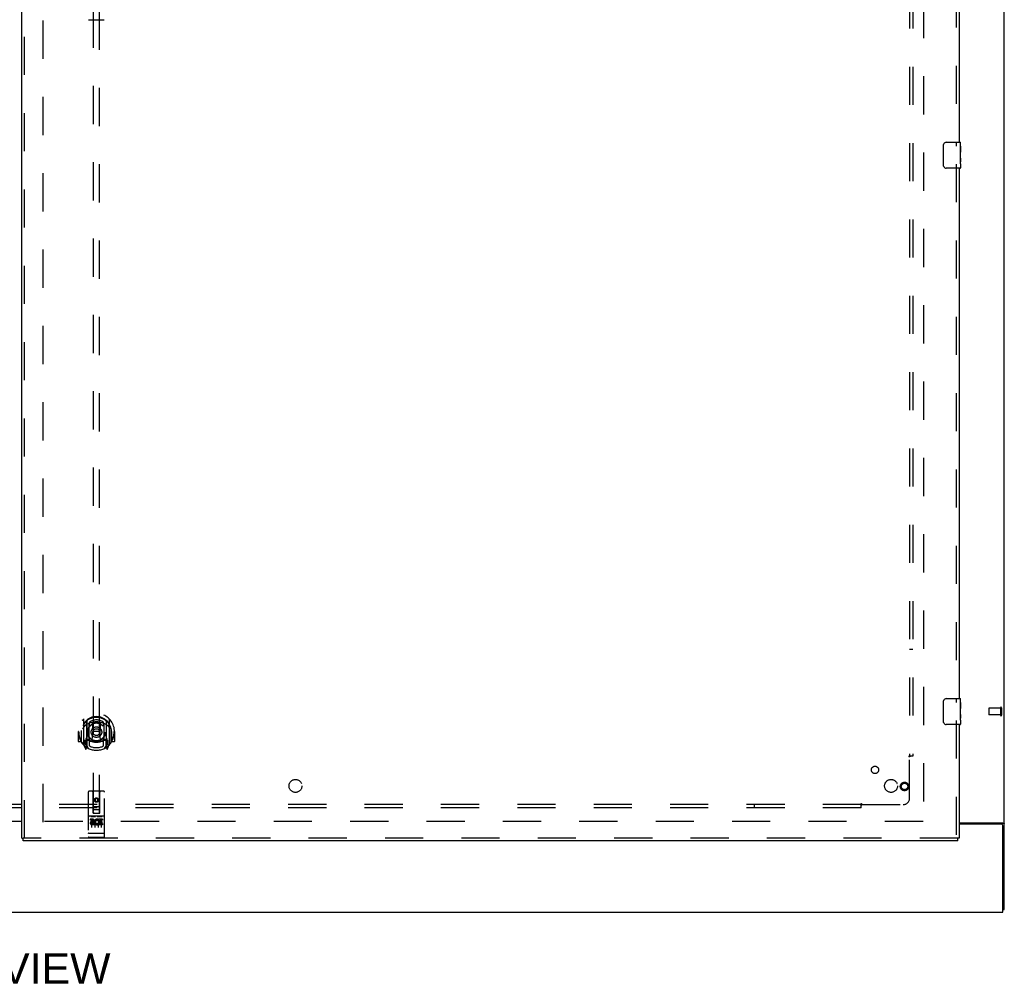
# Model space of a CAD drawing. Header units: inches. Extents: x 0 to 268, y 0 to 174.
# Tile 5 of 83: x 88 to 126, y 46 to 83. Entities that reach past the tile are written whole.
import ezdxf

# ---------------------------------------------------------------- set-up
doc = ezdxf.new("R2010")
doc.units = ezdxf.units.IN
doc.header["$LTSCALE"] = 14.749625
doc.header["$MEASUREMENT"] = 0
doc.linetypes.add('HIDDEN', pattern=[0.2, 0.1, -0.1])
doc.layers.get('0').update_dxf_attribs({"linetype": 'CONTINUOUS'})
for name, color, linetype in [('DEFAULT_2', 8, 'HIDDEN'), ('DIMENSIONS', 7, 'CONTINUOUS'), ('RIGHTHAND_DOOR_ASSEMBLY', 7, 'CONTINUOUS'), ('SUBPANEL', 7, 'CONTINUOUS')]:
    doc.layers.add(name, color=color, linetype=linetype)
doc.styles.get("Standard").update_dxf_attribs({"font": 'arial.ttf'})

msp = doc.modelspace()

# ---------------------------------------------------------------- linework, layer by layer
at = {"color": 3, "linetype": 'Continuous'}
for p, q in [((125.809, 49.092), (125.809, 128.884)), ((85.996, 52.503), (87.871, 52.503)), ((87.871, 52.488), (85.996, 52.488)), ((124.059, 52.436), (125.739, 52.436)), ((125.697, 52.384), (124.059, 52.384)), ((125.757, 48.988), (125.757, 52.324)), ((48.111, 48.988), (125.757, 48.988))]:
    msp.add_line(p, q, dxfattribs=at)
at = {"color": 7, "linetype": 'Continuous'}
msp.add_line((125.757, 49.092), (125.809, 49.092), dxfattribs=at)
at = {"color": 3, "linetype": 'Continuous'}
for points in [[(125.739, 52.436), (125.741, 52.435), (125.743, 52.433), (125.746, 52.431), (125.749, 52.43), (125.753, 52.428), (125.757, 52.427), (125.761, 52.426), (125.765, 52.424)], [(125.765, 52.424), (125.773, 52.421), (125.777, 52.42), (125.781, 52.419), (125.784, 52.417), (125.788, 52.416), (125.791, 52.415), (125.794, 52.413), (125.797, 52.412), (125.799, 52.41), (125.802, 52.408), (125.803, 52.407), (125.805, 52.405), (125.806, 52.403), (125.807, 52.401), (125.808, 52.399), (125.808, 52.397), (125.809, 52.395)]]:
    msp.add_lwpolyline(points, dxfattribs=at)
msp.add_arc((125.697, 52.324), 0.06, 0, 90, dxfattribs=at)
at = {"layer": 'DEFAULT_2', "color": 8, "linetype": 'HIDDEN'}
for p, q in [((88.684, 52.467), (88.684, 125.509)), ((122.684, 125.54), (122.684, 52.436)), ((125.205, 56.852), (125.205, 56.624)), ((125.662, 56.862), (125.215, 56.862)), ((125.662, 56.88), (125.662, 56.596)), ((125.705, 56.88), (125.705, 56.596)), ((125.662, 56.614), (125.215, 56.614)), ((122.67, 52.488), (88.58, 52.488))]:
    msp.add_line(p, q, dxfattribs=at)
for centre, radius, start, end in [((125.215, 56.852), 0.01, 90, 180), ((125.683, 56.88), 0.0215, 0, 180), ((125.215, 56.624), 0.01, 180, 270), ((125.683, 56.596), 0.0215, 180, 360)]:
    msp.add_arc(centre, radius, start, end, dxfattribs=at)
at = {"layer": 'RIGHTHAND_DOOR_ASSEMBLY', "color": 3, "linetype": 'Continuous'}
for p, q in [((87.871, 51.842), (87.871, 126.134)), ((124.059, 99.238), (124.059, 78.738)), ((124.059, 77.738), (124.059, 57.238)), ((124.059, 56.238), (124.059, 51.842)), ((124.017, 51.738), (87.913, 51.738))]:
    msp.add_line(p, q, dxfattribs=at)
at = {"layer": 'RIGHTHAND_DOOR_ASSEMBLY', "color": 8, "linetype": 'HIDDEN'}
for p, q in [((87.975, 51.842), (87.975, 126.134)), ((123.955, 99.393), (123.955, 78.583)), ((90.621, 86.817), (90.621, 52.816)), ((90.871, 52.816), (90.871, 86.817)), ((123.955, 77.893), (123.955, 57.083)), ((90.246, 56.443), (90.246, 55.476)), ((90.364, 56.39), (90.364, 55.373)), ((90.371, 56.365), (90.371, 55.362)), ((90.471, 56.325), (90.471, 56.222)), ((90.583, 56.299), (90.614, 55.96)), ((90.909, 56.299), (90.879, 55.96)), ((91.021, 56.222), (91.021, 56.325)), ((91.121, 56.365), (91.121, 55.362)), ((91.129, 56.39), (91.129, 55.373)), ((91.246, 55.476), (91.246, 56.443)), ((123.955, 56.393), (123.955, 51.842)), ((90.061, 55.96), (90.046, 55.96)), ((90.046, 55.96), (90.046, 55.586)), ((90.164, 55.96), (90.179, 55.96)), ((90.164, 55.96), (90.164, 55.571)), ((90.171, 56.006), (90.171, 56.009)), ((90.171, 55.549), (90.171, 56.006)), ((90.464, 55.641), (90.464, 56.273)), ((90.583, 55.615), (90.614, 55.96)), ((90.879, 55.96), (90.614, 55.96)), ((90.909, 55.615), (90.879, 55.96)), ((91.029, 56.273), (91.029, 55.641)), ((91.329, 55.96), (91.314, 55.96)), ((91.321, 56.006), (91.321, 56.009)), ((91.321, 55.549), (91.321, 56.006)), ((91.329, 55.96), (91.329, 55.571)), ((91.446, 55.96), (91.431, 55.96)), ((91.446, 55.96), (91.446, 55.586)), ((90.164, 55.571), (90.061, 55.571)), ((90.164, 55.571), (90.172, 55.586)), ((90.364, 55.631), (90.304, 55.631)), ((90.304, 55.631), (90.304, 55.481)), ((90.341, 55.534), (90.312, 55.488)), ((90.374, 55.594), (90.374, 55.386)), ((90.464, 55.632), (90.391, 55.632)), ((90.459, 55.614), (90.394, 55.614)), ((90.471, 55.661), (90.471, 55.408)), ((91.021, 55.408), (91.021, 55.661)), ((91.101, 55.632), (91.029, 55.632)), ((91.099, 55.614), (91.033, 55.614)), ((91.119, 55.386), (91.119, 55.594)), ((91.189, 55.631), (91.129, 55.631)), ((91.18, 55.488), (91.151, 55.534)), ((91.189, 55.481), (91.189, 55.631)), ((91.32, 55.586), (91.329, 55.571)), ((91.431, 55.571), (91.329, 55.571)), ((90.25, 55.465), (90.321, 55.29)), ((90.304, 55.481), (90.371, 55.481)), ((90.342, 55.37), (90.346, 55.367)), ((90.349, 55.293), (90.364, 55.373)), ((90.441, 55.312), (90.371, 55.421)), ((91.121, 55.421), (91.051, 55.312)), ((91.121, 55.481), (91.189, 55.481)), ((91.129, 55.373), (91.143, 55.293)), ((91.149, 55.369), (91.15, 55.37)), ((91.15, 55.37), (91.15, 55.37)), ((91.15, 55.37), (91.15, 55.37)), ((91.171, 55.29), (91.242, 55.465)), ((90.434, 53.626), (90.434, 51.901)), ((91.029, 53.656), (90.464, 53.656)), ((90.62, 52.816), (90.616, 53.626)), ((90.873, 52.816), (90.876, 53.626)), ((91.059, 51.901), (91.059, 53.626)), ((90.746, 53.388), (90.684, 53.352)), ((90.684, 53.352), (90.694, 53.346)), ((90.684, 53.352), (90.684, 53.28)), ((90.684, 53.28), (90.694, 53.286)), ((90.684, 53.28), (90.746, 53.244)), ((90.746, 53.377), (90.694, 53.346)), ((90.694, 53.346), (90.694, 53.286)), ((90.694, 53.286), (90.746, 53.255)), ((90.809, 53.352), (90.746, 53.388)), ((90.746, 53.388), (90.746, 53.377)), ((90.799, 53.346), (90.746, 53.377)), ((90.746, 53.255), (90.799, 53.286)), ((90.746, 53.244), (90.809, 53.28)), ((90.746, 53.244), (90.746, 53.255)), ((90.809, 53.352), (90.799, 53.346)), ((90.799, 53.286), (90.799, 53.346)), ((90.809, 53.28), (90.799, 53.286)), ((90.809, 53.28), (90.809, 53.352)), ((90.618, 53.066), (90.874, 53.066)), ((90.831, 52.941), (90.661, 52.941)), ((91.029, 52.699), (90.464, 52.699)), ((90.602, 52.577), (90.509, 52.577)), ((90.509, 52.577), (90.509, 52.534)), ((90.602, 52.534), (90.509, 52.534)), ((90.535, 52.683), (90.707, 52.683)), ((90.559, 52.568), (90.559, 52.262)), ((90.606, 52.491), (90.559, 52.491)), ((90.62, 52.816), (90.621, 52.816)), ((90.621, 52.816), (90.871, 52.816)), ((90.684, 52.568), (90.684, 52.262)), ((90.785, 52.683), (90.957, 52.683)), ((90.809, 52.568), (90.809, 52.262)), ((90.822, 52.541), (90.809, 52.522)), ((90.818, 52.566), (90.822, 52.564)), ((90.978, 52.577), (90.822, 52.577)), ((90.822, 52.577), (90.822, 52.564)), ((90.822, 52.541), (90.822, 52.363)), ((90.978, 52.534), (90.864, 52.534)), ((90.864, 52.534), (90.864, 52.491)), ((90.957, 52.491), (90.864, 52.491)), ((90.871, 52.816), (90.873, 52.816)), ((90.934, 52.568), (90.934, 52.262)), ((90.957, 52.491), (90.957, 52.448)), ((90.978, 52.577), (90.978, 52.534)), ((90.602, 52.45), (90.573, 52.45)), ((90.665, 52.406), (90.573, 52.406)), ((90.665, 52.363), (90.573, 52.363)), ((90.665, 52.406), (90.665, 52.363)), ((90.797, 52.411), (90.814, 52.372)), ((90.978, 52.363), (90.822, 52.363)), ((90.957, 52.448), (90.864, 52.448)), ((90.864, 52.448), (90.864, 52.406)), ((90.978, 52.406), (90.864, 52.406)), ((90.978, 52.406), (90.978, 52.363)), ((124.017, 51.842), (87.913, 51.842)), ((90.452, 52.029), (90.451, 52.029)), ((90.451, 52.029), (90.451, 52.029)), ((90.453, 52.029), (90.452, 52.029)), ((90.454, 52.029), (90.453, 52.029)), ((90.455, 52.029), (90.454, 52.029)), ((90.454, 52.029), (90.454, 52.029)), ((90.456, 52.029), (90.455, 52.029)), ((90.457, 52.029), (90.456, 52.029)), ((90.458, 52.029), (90.457, 52.029)), ((90.459, 52.029), (90.458, 52.029)), ((90.458, 52.029), (90.458, 52.029)), ((90.46, 52.029), (90.459, 52.029)), ((90.461, 52.029), (90.46, 52.029)), ((90.462, 52.029), (90.461, 52.029)), ((90.463, 52.029), (90.462, 52.029)), ((90.464, 52.029), (90.463, 52.029)), ((91.029, 52.029), (90.464, 52.029)), ((91.029, 51.871), (90.464, 51.871)), ((91.029, 52.029), (91.03, 52.029)), ((91.03, 52.029), (91.031, 52.029)), ((91.031, 52.029), (91.032, 52.029)), ((91.031, 52.029), (91.031, 52.029)), ((91.032, 52.029), (91.033, 52.029)), ((91.033, 52.029), (91.034, 52.029)), ((91.034, 52.029), (91.035, 52.029)), ((91.035, 52.029), (91.036, 52.029)), ((91.036, 52.029), (91.037, 52.029)), ((91.036, 52.029), (91.036, 52.029)), ((91.037, 52.029), (91.038, 52.029)), ((91.038, 52.029), (91.039, 52.029)), ((91.039, 52.029), (91.04, 52.029)), ((91.04, 52.029), (91.041, 52.029)), ((91.04, 52.029), (91.04, 52.029)), ((91.041, 52.029), (91.042, 52.029)), ((91.042, 52.029), (91.043, 52.029))]:
    msp.add_line(p, q, dxfattribs=at)
at = {"layer": 'RIGHTHAND_DOOR_ASSEMBLY', "color": 7, "linetype": 'Continuous'}
for p, q in [((90.446, 83.476), (91.046, 83.476)), ((123.564, 78.738), (124.104, 78.738)), ((124.119, 78.159), (124.119, 78.723)), ((123.464, 77.838), (123.464, 78.638)), ((124.119, 78.584), (124.112, 78.584)), ((124.112, 78.584), (124.112, 78.354)), ((124.119, 78.416), (124.112, 78.416)), ((124.119, 78.354), (124.112, 78.354)), ((124.119, 78.123), (124.112, 78.123)), ((124.112, 78.123), (124.112, 77.987)), ((124.119, 78.318), (124.113, 78.318)), ((124.113, 77.955), (124.119, 77.955)), ((124.117, 78.186), (124.119, 78.186)), ((124.119, 77.9), (124.119, 78.157)), ((124.104, 77.738), (123.564, 77.738)), ((124.119, 77.899), (124.119, 77.753)), ((123.464, 56.338), (123.464, 57.138)), ((123.564, 57.238), (124.104, 57.238)), ((124.119, 57.084), (124.112, 57.084)), ((124.112, 57.084), (124.112, 56.854)), ((124.119, 56.659), (124.119, 57.223)), ((124.119, 56.916), (124.112, 56.916)), ((124.119, 56.854), (124.112, 56.854)), ((124.119, 56.818), (124.113, 56.818)), ((124.117, 56.686), (124.119, 56.686)), ((124.119, 56.623), (124.112, 56.623)), ((124.112, 56.623), (124.112, 56.487)), ((124.113, 56.455), (124.119, 56.455)), ((124.119, 56.4), (124.119, 56.657)), ((124.119, 56.399), (124.119, 56.253)), ((124.104, 56.238), (123.564, 56.238)), ((87.871, 51.842), (87.913, 51.842)), ((87.913, 51.738), (87.913, 51.842)), ((124.059, 51.842), (124.017, 51.842)), ((124.017, 51.738), (124.017, 51.842))]:
    msp.add_line(p, q, dxfattribs=at)
for points in [[(123.464, 78.638), (123.464, 78.644), (123.464, 78.651), (123.465, 78.657), (123.467, 78.663), (123.468, 78.669), (123.47, 78.674)], [(124.117, 78.184), (124.114, 78.217), (124.113, 78.23), (124.113, 78.242), (124.112, 78.254), (124.112, 78.267), (124.112, 78.28), (124.112, 78.293), (124.112, 78.306), (124.113, 78.318), (124.113, 78.331), (124.114, 78.343)], [(124.113, 77.95), (124.113, 77.959), (124.112, 77.968), (124.112, 77.977), (124.112, 77.987)], [(124.119, 78.157), (124.118, 78.165), (124.118, 78.174), (124.117, 78.184)], [(123.47, 77.802), (123.468, 77.808), (123.467, 77.813), (123.465, 77.819), (123.464, 77.826), (123.464, 77.832), (123.464, 77.838)], [(124.116, 77.926), (124.115, 77.933), (124.114, 77.941), (124.113, 77.95)], [(124.119, 77.899), (124.118, 77.903), (124.118, 77.907), (124.117, 77.913), (124.116, 77.926)], [(123.464, 57.138), (123.464, 57.144), (123.464, 57.151), (123.465, 57.157), (123.467, 57.163), (123.468, 57.169), (123.47, 57.174)], [(124.117, 56.684), (124.114, 56.717), (124.113, 56.73), (124.113, 56.742), (124.112, 56.754), (124.112, 56.767), (124.112, 56.78), (124.112, 56.793), (124.112, 56.806), (124.113, 56.818), (124.113, 56.831), (124.114, 56.843)], [(124.119, 56.657), (124.118, 56.665), (124.118, 56.674), (124.117, 56.684)], [(123.47, 56.302), (123.468, 56.308), (123.467, 56.313), (123.465, 56.319), (123.464, 56.326), (123.464, 56.332), (123.464, 56.338)], [(124.113, 56.45), (124.113, 56.459), (124.112, 56.468), (124.112, 56.477), (124.112, 56.487)], [(124.116, 56.426), (124.115, 56.433), (124.114, 56.441), (124.113, 56.45)], [(124.119, 56.399), (124.118, 56.403), (124.118, 56.407), (124.117, 56.413), (124.116, 56.426)]]:
    msp.add_lwpolyline(points, dxfattribs=at)
at = {"layer": 'RIGHTHAND_DOOR_ASSEMBLY', "color": 8, "linetype": 'HIDDEN'}
for points in [[(90.201, 56.398), (90.201, 56.399), (90.202, 56.4), (90.203, 56.401), (90.203, 56.402), (90.204, 56.403), (90.205, 56.403), (90.206, 56.404), (90.206, 56.405), (90.207, 56.406), (90.208, 56.406), (90.209, 56.407), (90.209, 56.408), (90.21, 56.408), (90.211, 56.409), (90.212, 56.41), (90.213, 56.411), (90.213, 56.411), (90.214, 56.412), (90.215, 56.412), (90.216, 56.413), (90.217, 56.414), (90.218, 56.414), (90.219, 56.415), (90.219, 56.415), (90.22, 56.416), (90.221, 56.416), (90.222, 56.417), (90.223, 56.418), (90.224, 56.418), (90.225, 56.418), (90.226, 56.419), (90.227, 56.419), (90.228, 56.42), (90.228, 56.42)], [(90.558, 56.316), (90.563, 56.318), (90.569, 56.319), (90.574, 56.321), (90.58, 56.322), (90.585, 56.323), (90.591, 56.325), (90.596, 56.326), (90.602, 56.327), (90.607, 56.328), (90.613, 56.329), (90.618, 56.33), (90.624, 56.331), (90.629, 56.332), (90.635, 56.333), (90.64, 56.334), (90.646, 56.335), (90.651, 56.336), (90.657, 56.336), (90.662, 56.337), (90.668, 56.338), (90.673, 56.338), (90.679, 56.339), (90.685, 56.339), (90.69, 56.34), (90.696, 56.34), (90.701, 56.341), (90.707, 56.341), (90.712, 56.341), (90.718, 56.342), (90.724, 56.342), (90.729, 56.342), (90.735, 56.342), (90.74, 56.342), (90.746, 56.342), (90.752, 56.342), (90.757, 56.342), (90.763, 56.342), (90.768, 56.342), (90.774, 56.342), (90.78, 56.341), (90.785, 56.341), (90.791, 56.341), (90.796, 56.34), (90.802, 56.34), (90.808, 56.339), (90.813, 56.339), (90.819, 56.338), (90.824, 56.338), (90.83, 56.337), (90.835, 56.336), (90.841, 56.336), (90.846, 56.335), (90.852, 56.334), (90.857, 56.333), (90.863, 56.332), (90.869, 56.331), (90.874, 56.33), (90.88, 56.329), (90.885, 56.328), (90.89, 56.327), (90.896, 56.326), (90.901, 56.325), (90.907, 56.323), (90.912, 56.322), (90.918, 56.321), (90.923, 56.319), (90.929, 56.318), (90.934, 56.316)], [(91.264, 56.42), (91.265, 56.42), (91.265, 56.419), (91.266, 56.419), (91.267, 56.418), (91.268, 56.418), (91.269, 56.418), (91.27, 56.417), (91.271, 56.416), (91.272, 56.416), (91.273, 56.415), (91.274, 56.415), (91.274, 56.414), (91.275, 56.414), (91.276, 56.413), (91.277, 56.412), (91.278, 56.412), (91.279, 56.411), (91.279, 56.411), (91.28, 56.41), (91.281, 56.409), (91.282, 56.408), (91.283, 56.408), (91.283, 56.407), (91.284, 56.406), (91.285, 56.406), (91.286, 56.405), (91.286, 56.404), (91.287, 56.403), (91.288, 56.403), (91.289, 56.402), (91.289, 56.401), (91.29, 56.4), (91.291, 56.399), (91.291, 56.398)], [(90.292, 56.175), (90.29, 56.173), (90.289, 56.172), (90.287, 56.171), (90.286, 56.169), (90.284, 56.168), (90.282, 56.166), (90.281, 56.164), (90.279, 56.163), (90.277, 56.161), (90.275, 56.159), (90.273, 56.157), (90.272, 56.155), (90.27, 56.153), (90.268, 56.151), (90.266, 56.148), (90.264, 56.146), (90.262, 56.144), (90.26, 56.141), (90.258, 56.138), (90.255, 56.136), (90.253, 56.133), (90.251, 56.13), (90.249, 56.127), (90.246, 56.124), (90.244, 56.12), (90.241, 56.117), (90.239, 56.113), (90.236, 56.109), (90.234, 56.105), (90.231, 56.101), (90.228, 56.097), (90.226, 56.093), (90.223, 56.088), (90.22, 56.083), (90.217, 56.078), (90.214, 56.073)], [(91.279, 56.073), (91.275, 56.078), (91.272, 56.083), (91.269, 56.088), (91.267, 56.093), (91.264, 56.097), (91.261, 56.101), (91.258, 56.105), (91.256, 56.109), (91.253, 56.113), (91.251, 56.117), (91.248, 56.12), (91.246, 56.124), (91.243, 56.127), (91.241, 56.13), (91.239, 56.133), (91.237, 56.136), (91.235, 56.138), (91.232, 56.141), (91.23, 56.144), (91.228, 56.146), (91.226, 56.148), (91.224, 56.151), (91.222, 56.153), (91.22, 56.155), (91.219, 56.157), (91.217, 56.159), (91.215, 56.161), (91.213, 56.163), (91.212, 56.164), (91.21, 56.166), (91.208, 56.168), (91.207, 56.169), (91.205, 56.171), (91.203, 56.172), (91.202, 56.173), (91.2, 56.175)], [(90.228, 55.499), (90.228, 55.499), (90.227, 55.5), (90.226, 55.5), (90.225, 55.501), (90.224, 55.501), (90.223, 55.502), (90.222, 55.502), (90.221, 55.503), (90.22, 55.503), (90.219, 55.504), (90.219, 55.504), (90.218, 55.505), (90.217, 55.505), (90.216, 55.506), (90.215, 55.507), (90.214, 55.507), (90.213, 55.508), (90.213, 55.509), (90.212, 55.509), (90.211, 55.51), (90.21, 55.511), (90.209, 55.511), (90.209, 55.512), (90.208, 55.513), (90.207, 55.514), (90.206, 55.514), (90.206, 55.515), (90.205, 55.516), (90.204, 55.517), (90.203, 55.517), (90.203, 55.518), (90.202, 55.519), (90.201, 55.52), (90.201, 55.521)], [(91.291, 55.521), (91.291, 55.52), (91.29, 55.519), (91.289, 55.518), (91.289, 55.517), (91.288, 55.517), (91.287, 55.516), (91.286, 55.515), (91.286, 55.514), (91.285, 55.514), (91.284, 55.513), (91.283, 55.512), (91.283, 55.511), (91.282, 55.511), (91.281, 55.51), (91.28, 55.509), (91.279, 55.509), (91.279, 55.508), (91.278, 55.507), (91.277, 55.507), (91.276, 55.506), (91.275, 55.505), (91.274, 55.505), (91.274, 55.504), (91.273, 55.504), (91.272, 55.503), (91.271, 55.503), (91.27, 55.502), (91.269, 55.502), (91.268, 55.501), (91.267, 55.501), (91.266, 55.5), (91.265, 55.5), (91.265, 55.499), (91.264, 55.499)], [(90.529, 52.681), (90.529, 52.681), (90.529, 52.681), (90.529, 52.682), (90.529, 52.682), (90.529, 52.682), (90.529, 52.682), (90.529, 52.682), (90.529, 52.682), (90.529, 52.682), (90.529, 52.682), (90.53, 52.682), (90.53, 52.682), (90.53, 52.682), (90.53, 52.682), (90.53, 52.682), (90.53, 52.682), (90.53, 52.682), (90.53, 52.682), (90.531, 52.682), (90.531, 52.682), (90.531, 52.682), (90.531, 52.682), (90.531, 52.682), (90.531, 52.682), (90.531, 52.682), (90.531, 52.682), (90.532, 52.682), (90.532, 52.682), (90.532, 52.682), (90.532, 52.682), (90.532, 52.682), (90.532, 52.682), (90.533, 52.682), (90.533, 52.682), (90.533, 52.683), (90.533, 52.683), (90.533, 52.683), (90.533, 52.683), (90.534, 52.683), (90.534, 52.683), (90.534, 52.683), (90.534, 52.683), (90.534, 52.683), (90.535, 52.683), (90.535, 52.683)], [(90.707, 52.683), (90.707, 52.683), (90.707, 52.683), (90.708, 52.683), (90.708, 52.683), (90.708, 52.683), (90.708, 52.683), (90.708, 52.683), (90.709, 52.683), (90.709, 52.683), (90.709, 52.683), (90.709, 52.683), (90.709, 52.682), (90.709, 52.682), (90.71, 52.682), (90.71, 52.682), (90.71, 52.682), (90.71, 52.682), (90.71, 52.682), (90.71, 52.682), (90.711, 52.682), (90.711, 52.682), (90.711, 52.682), (90.711, 52.682), (90.711, 52.682), (90.711, 52.682), (90.711, 52.682), (90.712, 52.682), (90.712, 52.682), (90.712, 52.682), (90.712, 52.682), (90.712, 52.682), (90.712, 52.682), (90.712, 52.682), (90.712, 52.682), (90.712, 52.682), (90.713, 52.682), (90.713, 52.682), (90.713, 52.682), (90.713, 52.682), (90.713, 52.682), (90.713, 52.682), (90.713, 52.682), (90.713, 52.682), (90.713, 52.681), (90.713, 52.681), (90.714, 52.681)], [(90.779, 52.681), (90.779, 52.681), (90.779, 52.681), (90.779, 52.682), (90.779, 52.682), (90.779, 52.682), (90.779, 52.682), (90.779, 52.682), (90.779, 52.682), (90.779, 52.682), (90.779, 52.682), (90.78, 52.682), (90.78, 52.682), (90.78, 52.682), (90.78, 52.682), (90.78, 52.682), (90.78, 52.682), (90.78, 52.682), (90.78, 52.682), (90.781, 52.682), (90.781, 52.682), (90.781, 52.682), (90.781, 52.682), (90.781, 52.682), (90.781, 52.682), (90.781, 52.682), (90.781, 52.682), (90.782, 52.682), (90.782, 52.682), (90.782, 52.682), (90.782, 52.682), (90.782, 52.682), (90.782, 52.682), (90.783, 52.682), (90.783, 52.682), (90.783, 52.683), (90.783, 52.683), (90.783, 52.683), (90.783, 52.683), (90.784, 52.683), (90.784, 52.683), (90.784, 52.683), (90.784, 52.683), (90.784, 52.683), (90.785, 52.683), (90.785, 52.683)], [(90.957, 52.683), (90.957, 52.683), (90.957, 52.683), (90.958, 52.683), (90.958, 52.683), (90.958, 52.683), (90.958, 52.683), (90.958, 52.683), (90.959, 52.683), (90.959, 52.683), (90.959, 52.683), (90.959, 52.683), (90.959, 52.682), (90.959, 52.682), (90.96, 52.682), (90.96, 52.682), (90.96, 52.682), (90.96, 52.682), (90.96, 52.682), (90.96, 52.682), (90.961, 52.682), (90.961, 52.682), (90.961, 52.682), (90.961, 52.682), (90.961, 52.682), (90.961, 52.682), (90.961, 52.682), (90.962, 52.682), (90.962, 52.682), (90.962, 52.682), (90.962, 52.682), (90.962, 52.682), (90.962, 52.682), (90.962, 52.682), (90.962, 52.682), (90.962, 52.682), (90.963, 52.682), (90.963, 52.682), (90.963, 52.682), (90.963, 52.682), (90.963, 52.682), (90.963, 52.682), (90.963, 52.682), (90.963, 52.682), (90.963, 52.681), (90.963, 52.681), (90.964, 52.681)], [(90.451, 52.029), (90.45, 52.029), (90.449, 52.029), (90.449, 52.03), (90.449, 52.03), (90.448, 52.03), (90.448, 52.03), (90.448, 52.03), (90.447, 52.03), (90.447, 52.03), (90.447, 52.03), (90.446, 52.03), (90.446, 52.03), (90.445, 52.03), (90.445, 52.03), (90.445, 52.03), (90.444, 52.03), (90.444, 52.03), (90.444, 52.03), (90.444, 52.03), (90.443, 52.031), (90.443, 52.031), (90.443, 52.031), (90.442, 52.031), (90.442, 52.031), (90.442, 52.031), (90.441, 52.031), (90.441, 52.031), (90.441, 52.031), (90.441, 52.031), (90.44, 52.031), (90.44, 52.031), (90.44, 52.031), (90.44, 52.032), (90.439, 52.032), (90.439, 52.032), (90.439, 52.032), (90.439, 52.032), (90.438, 52.032), (90.438, 52.032), (90.438, 52.032), (90.438, 52.032), (90.437, 52.032), (90.437, 52.032), (90.437, 52.033), (90.437, 52.033), (90.437, 52.033), (90.436, 52.033), (90.436, 52.033), (90.436, 52.033), (90.436, 52.033), (90.436, 52.033), (90.436, 52.033), (90.435, 52.033), (90.435, 52.033), (90.435, 52.034), (90.435, 52.034), (90.435, 52.034), (90.435, 52.034), (90.435, 52.034), (90.435, 52.034), (90.434, 52.034), (90.434, 52.034), (90.434, 52.034), (90.434, 52.034), (90.434, 52.035), (90.434, 52.035), (90.434, 52.035), (90.434, 52.035), (90.434, 52.035), (90.434, 52.035), (90.434, 52.035), (90.434, 52.035), (90.434, 52.035), (90.434, 52.036), (90.434, 52.036), (90.434, 52.036), (90.434, 52.036), (90.434, 52.036), (90.434, 52.036)], [(91.043, 52.029), (91.043, 52.03), (91.043, 52.03), (91.044, 52.03), (91.044, 52.03), (91.044, 52.03), (91.045, 52.03), (91.045, 52.03), (91.046, 52.03), (91.046, 52.03), (91.046, 52.03), (91.047, 52.03), (91.047, 52.03), (91.047, 52.03), (91.048, 52.03), (91.048, 52.03), (91.048, 52.03), (91.049, 52.03), (91.049, 52.031), (91.049, 52.031), (91.049, 52.031), (91.05, 52.031), (91.05, 52.031), (91.05, 52.031), (91.051, 52.031), (91.051, 52.031), (91.051, 52.031), (91.051, 52.031), (91.052, 52.031), (91.052, 52.031), (91.052, 52.031), (91.052, 52.032), (91.053, 52.032), (91.053, 52.032), (91.053, 52.032), (91.053, 52.032), (91.054, 52.032), (91.054, 52.032), (91.054, 52.032), (91.054, 52.032), (91.055, 52.032), (91.055, 52.032), (91.055, 52.033), (91.055, 52.033), (91.055, 52.033), (91.056, 52.033), (91.056, 52.033), (91.056, 52.033), (91.056, 52.033), (91.056, 52.033), (91.056, 52.033), (91.057, 52.033), (91.057, 52.033), (91.057, 52.034), (91.057, 52.034), (91.057, 52.034), (91.057, 52.034), (91.057, 52.034), (91.057, 52.034), (91.058, 52.034), (91.058, 52.034), (91.058, 52.034), (91.058, 52.034), (91.058, 52.035), (91.058, 52.035), (91.058, 52.035), (91.058, 52.035), (91.058, 52.035), (91.058, 52.035), (91.058, 52.035), (91.058, 52.035), (91.058, 52.035), (91.058, 52.036), (91.058, 52.036), (91.058, 52.036), (91.059, 52.036), (91.059, 52.036), (91.059, 52.036)]]:
    msp.add_lwpolyline(points, dxfattribs=at)
for centre, radius in [((90.746, 55.942), 0.35), ((90.746, 55.942), 0.335), ((90.746, 55.942), 0.205), ((90.746, 55.942), 0.133), ((121.955, 53.842), 0.164), ((121.955, 53.842), 0.124), ((90.746, 53.316), 0.085), ((90.746, 53.316), 0.0845)]:
    msp.add_circle(centre, radius, dxfattribs=at)
at = {"layer": 'RIGHTHAND_DOOR_ASSEMBLY', "color": 7, "linetype": 'Continuous'}
for centre, radius, start, end in [((123.564, 78.638), 0.1, 90, 158.7946), ((124.104, 78.723), 0.015, 0, 90), ((123.564, 77.838), 0.1, 201.1999, 270), ((124.104, 77.753), 0.015, 270, 360), ((123.564, 57.138), 0.1, 90, 158.7946), ((124.104, 57.223), 0.015, 0, 90), ((123.564, 56.338), 0.1, 201.1999, 270), ((124.104, 56.253), 0.015, 270, 360)]:
    msp.add_arc(centre, radius, start, end, dxfattribs=at)
at = {"layer": 'RIGHTHAND_DOOR_ASSEMBLY', "color": 8, "linetype": 'HIDDEN'}
for centre, radius, start, end in [((90.746, 55.96), 0.7, 305.5126, 234.4874), ((90.746, 55.957), 0.583, 0.2464, 179.7536), ((90.746, 55.932), 0.58, 7.6622, 172.3378), ((90.261, 56.443), 0.015, 135.0748, 180), ((90.746, 55.642), 0.7, 49.529, 130.471), ((90.379, 56.39), 0.015, 130.3587, 180), ((90.391, 56.365), 0.02, 129.3378, 179.9984), ((90.479, 56.273), 0.015, 112.9863, 180), ((90.746, 55.932), 0.48, 55.0461, 124.9539), ((90.746, 55.942), 0.343, 48.8739, 131.1261), ((90.563, 56.297), 0.02, 5.0796, 105.5752), ((90.929, 56.297), 0.02, 74.4248, 174.9204), ((91.014, 56.273), 0.015, 0, 67.0137), ((91.101, 56.365), 0.02, 0, 50.6594), ((91.114, 56.39), 0.015, 0, 49.6413), ((91.231, 56.443), 0.015, 0, 44.9252), ((90.746, 55.96), 0.685, 180, 213.0115), ((90.191, 56.006), 0.02, 172.3378, 180), ((90.501, 56.222), 0.03, 180, 311.1261), ((90.991, 56.222), 0.03, 228.8739, 360), ((90.746, 55.96), 0.685, 326.9885, 360), ((91.301, 56.006), 0.02, 0, 7.6622), ((90.061, 55.586), 0.015, 180, 270), ((90.191, 55.549), 0.02, 180, 215.2961), ((90.746, 55.942), 0.7, 215.2961, 324.7039), ((90.746, 56.272), 0.7, 233.2319, 306.7681), ((90.183, 55.636), 0.188, 327.3208, 360), ((90.391, 55.612), 0.02, 90, 180), ((90.394, 55.594), 0.02, 90, 180), ((90.459, 55.594), 0.02, 66.536, 90), ((90.479, 55.641), 0.015, 180, 247.0137), ((90.746, 56.254), 0.7, 246.536, 293.464), ((90.501, 55.661), 0.03, 48.8739, 180), ((90.746, 55.942), 0.343, 228.8739, 311.1261), ((90.563, 55.617), 0.02, 254.3869, 354.9204), ((90.929, 55.617), 0.02, 185.0796, 285.6131), ((90.991, 55.661), 0.03, 0, 131.1261), ((91.014, 55.641), 0.015, 292.9863, 360), ((91.033, 55.594), 0.02, 90, 113.464), ((91.099, 55.594), 0.02, 0, 90), ((91.101, 55.612), 0.02, 0, 90), ((91.309, 55.636), 0.188, 180, 212.6792), ((91.301, 55.549), 0.02, 324.7039, 360), ((91.431, 55.586), 0.015, 270, 360), ((90.261, 55.476), 0.015, 180, 224.9252), ((90.316, 55.486), 0.005, 147.3208, 270), ((90.335, 55.295), 0.015, 201.8041, 350), ((90.351, 55.406), 0.02, 234.4874, 360), ((90.354, 55.386), 0.02, 234.7457, 360), ((90.391, 55.362), 0.02, 180, 238.5295), ((90.746, 55.942), 0.6, 242.7204, 297.2796), ((91.101, 55.362), 0.02, 301.4688, 359.9992), ((91.139, 55.386), 0.02, 180, 305.2543), ((91.141, 55.406), 0.02, 180, 305.5126), ((91.158, 55.295), 0.015, 190, 338.1959), ((91.176, 55.486), 0.005, 270, 32.6792), ((91.231, 55.476), 0.015, 315.0748, 360), ((90.464, 53.626), 0.03, 90, 180), ((90.586, 53.626), 0.03, 0, 90), ((90.906, 53.626), 0.03, 90, 180), ((91.029, 53.626), 0.03, 0, 90), ((90.661, 52.901), 0.04, 90, 180), ((90.661, 52.856), 0.04, 180, 270), ((90.831, 52.901), 0.04, 0, 90), ((90.831, 52.856), 0.04, 270, 360), ((90.464, 52.729), 0.03, 180, 270), ((90.573, 52.428), 0.0644, 102.2995, 270.0775), ((90.602, 52.513), 0.0635, 270, 90), ((90.602, 52.512), 0.0219, 280.307, 90), ((90.772, 52.47), 0.107, 64.2636, 293.4027), ((90.772, 52.47), 0.0639, 54.8895, 293.4026), ((91.029, 52.729), 0.03, 270, 360), ((90.573, 52.428), 0.0219, 89.9011, 270), ((90.464, 51.901), 0.03, 180, 270), ((91.029, 51.901), 0.03, 270, 360)]:
    msp.add_arc(centre, radius, start, end, dxfattribs=at)
at = {"layer": 'RIGHTHAND_DOOR_ASSEMBLY', "color": 7, "linetype": 'Continuous'}
for centre in [(123.856, 78.322), (123.856, 56.822)]:
    msp.add_ellipse(centre, major_axis=(0.263, 0), ratio=0.432808, start_param=0, end_param=0.179988, dxfattribs=at)
at = {"layer": 'SUBPANEL', "color": 8, "linetype": 'HIDDEN'}
for p, q in [((122.152, 122.957), (122.152, 55.019)), ((122.277, 122.957), (122.277, 55.019)), ((122.152, 59.144), (122.277, 59.144)), ((122.111, 55.019), (122.191, 55.019)), ((122.152, 53.394), (122.152, 54.984)), ((122.277, 55.019), (122.191, 55.019)), ((120.277, 53.144), (53.59, 53.144)), ((120.277, 53.019), (53.59, 53.019)), ((116.152, 53.144), (116.152, 53.019)), ((120.277, 53.106), (120.277, 53.185)), ((120.277, 53.019), (120.277, 53.106)), ((120.294, 53.126), (120.302, 53.133)), ((120.313, 53.144), (121.902, 53.144))]:
    msp.add_line(p, q, dxfattribs=at)
for points in [[(122.111, 55.019), (122.112, 55.017), (122.113, 55.015), (122.114, 55.014), (122.115, 55.012), (122.116, 55.01), (122.118, 55.009), (122.119, 55.007), (122.121, 55.005), (122.123, 55.004), (122.125, 55.002), (122.127, 55.001), (122.129, 54.999), (122.131, 54.998), (122.134, 54.997)], [(122.134, 54.997), (122.139, 54.994), (122.141, 54.992), (122.144, 54.99), (122.146, 54.989), (122.148, 54.987), (122.15, 54.986), (122.152, 54.984)], [(122.166, 54.997), (122.164, 54.995), (122.162, 54.993), (122.16, 54.991), (122.158, 54.989), (122.156, 54.987), (122.154, 54.986), (122.152, 54.984)], [(122.191, 55.019), (122.188, 55.018), (122.186, 55.016), (122.184, 55.014), (122.182, 55.012), (122.18, 55.011), (122.178, 55.009), (122.176, 55.007), (122.174, 55.006), (122.173, 55.004), (122.171, 55.002), (122.166, 54.997)], [(120.277, 53.185), (120.279, 53.184), (120.281, 53.184), (120.283, 53.183), (120.285, 53.182), (120.286, 53.18), (120.288, 53.179), (120.29, 53.177), (120.291, 53.176), (120.293, 53.174), (120.294, 53.172), (120.296, 53.17), (120.297, 53.168), (120.299, 53.165), (120.3, 53.163), (120.303, 53.158)], [(120.277, 53.106), (120.279, 53.108), (120.281, 53.111), (120.283, 53.113), (120.284, 53.115), (120.286, 53.117), (120.288, 53.119), (120.289, 53.121), (120.291, 53.122), (120.293, 53.124), (120.294, 53.126)], [(120.302, 53.133), (120.304, 53.135), (120.306, 53.137), (120.307, 53.139), (120.309, 53.141), (120.311, 53.143), (120.313, 53.144)], [(120.303, 53.158), (120.305, 53.155), (120.306, 53.153), (120.308, 53.151), (120.309, 53.148), (120.311, 53.146), (120.313, 53.144)]]:
    msp.add_lwpolyline(points, dxfattribs=at)
for centre, radius in [((120.815, 54.482), 0.141), ((98.434, 53.863), 0.25), ((121.434, 53.863), 0.25)]:
    msp.add_circle(centre, radius, dxfattribs=at)
msp.add_arc((121.902, 53.394), 0.25, 270, 360, dxfattribs=at)

# ---------------------------------------------------------------- texts
at = {"layer": 'DIMENSIONS', "color": 2, "linetype": 'Continuous', "insert": (86.105, 47.399), "char_height": 1.1831, "width": 10.35344, "attachment_point": 2, "line_spacing_factor": 0.9}
msp.add_mtext('FRONT VIEW', dxfattribs=at)

doc.saveas('drawing.dxf')
